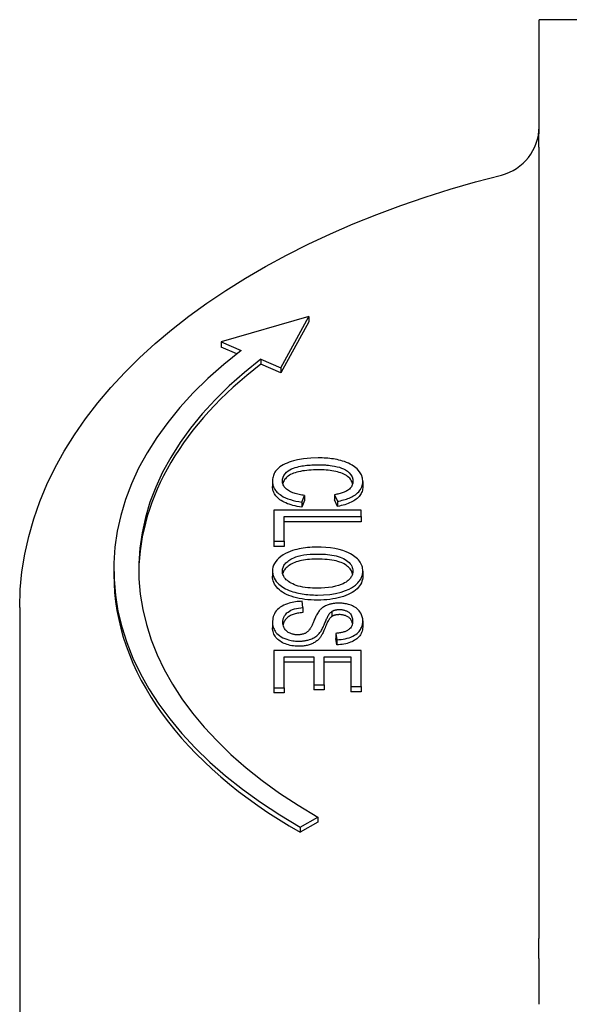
# Model space of a CAD drawing. Header units: millimetres. Extents: x 223 to 519, y 84 to 487.
# Tile 9 of 11: x 455 to 477, y 325 to 364. Entities that reach past the tile are written whole.
import ezdxf

# ---------------------------------------------------------------- set-up
doc = ezdxf.new("R2010")
doc.units = ezdxf.units.MM
doc.layers.add('Detail', color=2, linetype='Continuous')

msp = doc.modelspace()

# ---------------------------------------------------------------- linework, layer by layer
at = {"layer": 'Detail'}
for p, q in [((475.81, 363.315), (475.81, 364.191)), ((498.31, 364.191), (475.81, 364.191)), ((475.81, 359.842), (475.81, 363.315)), ((475.81, 328.018), (475.81, 358.609)), ((466.581, 352.282), (463.059, 351.262)), ((465.459, 350.23), (466.581, 352.282)), ((466.581, 352.077), (465.459, 350.025)), ((466.581, 352.282), (466.581, 352.077)), ((463.059, 351.262), (463.859, 350.918)), ((463.059, 351.262), (463.059, 351.057)), ((463.689, 350.786), (463.059, 351.057)), ((464.659, 350.574), (465.459, 350.23)), ((464.659, 350.574), (464.659, 350.369)), ((465.459, 350.025), (464.659, 350.369)), ((465.459, 350.23), (465.459, 350.025)), ((465.122, 345.669), (465.122, 345.464)), ((468.742, 345.664), (468.742, 345.459)), ((466.293, 344.838), (466.411, 345.104)), ((466.411, 344.899), (466.293, 344.633)), ((466.293, 344.838), (466.293, 344.633)), ((466.411, 345.104), (466.411, 344.899)), ((467.614, 345.133), (467.723, 344.872)), ((467.614, 345.133), (467.614, 344.929)), ((467.723, 344.667), (467.614, 344.929)), ((467.723, 344.872), (467.723, 344.667)), ((465.181, 344.521), (465.181, 343.267)), ((468.681, 344.521), (465.181, 344.521)), ((468.681, 344.255), (468.681, 344.521)), ((465.594, 343.267), (465.594, 344.255)), ((465.594, 344.255), (468.681, 344.255)), ((468.681, 344.05), (465.594, 344.05)), ((468.681, 344.255), (468.681, 344.05)), ((465.181, 343.267), (465.594, 343.267)), ((465.181, 343.267), (465.181, 343.062)), ((465.594, 343.267), (465.594, 343.062)), ((465.594, 343.062), (465.181, 343.062)), ((458.759, 342.142), (458.759, 341.937)), ((465.122, 342.07), (465.122, 341.865)), ((468.742, 342.07), (468.742, 341.865)), ((454.985, 340.611), (454.985, 321.197)), ((466.344, 340.609), (466.307, 340.86)), ((466.344, 340.609), (466.344, 340.404)), ((467.497, 340.451), (467.497, 340.246)), ((465.122, 340.003), (465.122, 339.798)), ((468.742, 340.076), (468.742, 339.871)), ((467.662, 339.574), (467.697, 339.32)), ((467.662, 339.574), (467.662, 339.37)), ((467.697, 339.116), (467.662, 339.37)), ((467.697, 339.32), (467.697, 339.116)), ((465.181, 338.892), (465.181, 337.392)), ((468.681, 338.892), (465.181, 338.892)), ((465.594, 337.392), (465.594, 338.626)), ((465.594, 338.626), (466.784, 338.626)), ((466.784, 338.626), (466.784, 337.513)), ((467.198, 338.626), (468.267, 338.626)), ((467.198, 337.513), (467.198, 338.626)), ((468.267, 338.626), (468.267, 337.438)), ((468.681, 337.438), (468.681, 338.892)), ((466.784, 338.421), (465.594, 338.421)), ((468.267, 338.421), (467.198, 338.421)), ((465.181, 337.392), (465.181, 337.188)), ((465.181, 337.392), (465.594, 337.392)), ((465.594, 337.392), (465.594, 337.188)), ((466.784, 337.513), (466.784, 337.309)), ((466.784, 337.513), (467.198, 337.513)), ((467.198, 337.513), (467.198, 337.309)), ((468.267, 337.438), (468.681, 337.438)), ((468.267, 337.438), (468.267, 337.234)), ((468.681, 337.438), (468.681, 337.234)), ((465.594, 337.188), (465.181, 337.188)), ((467.198, 337.309), (466.784, 337.309)), ((468.681, 337.234), (468.267, 337.234)), ((466.227, 331.8), (466.935, 332.205)), ((466.935, 332.205), (466.935, 332.001)), ((466.935, 332.001), (466.227, 331.595)), ((466.227, 331.8), (466.227, 331.595)), ((475.81, 324.692), (475.81, 326.2))]:
    msp.add_line(p, q, dxfattribs=at)
at = {"layer": 'Detail', "flags": 128}
for points in [[(475.806, 359.083), (475.805, 359.118), (475.805, 359.152), (475.804, 359.185), (475.804, 359.218), (475.804, 359.249), (475.804, 359.28), (475.803, 359.311), (475.803, 359.342), (475.804, 359.374), (475.804, 359.407), (475.804, 359.44), (475.805, 359.475), (475.805, 359.508), (475.806, 359.541), (475.806, 359.573), (475.807, 359.605), (475.808, 359.636), (475.808, 359.666), (475.809, 359.696), (475.809, 359.726), (475.81, 359.755), (475.81, 359.784), (475.81, 359.813), (475.81, 359.842)], [(475.812, 358.608), (475.812, 358.628), (475.812, 358.648), (475.812, 358.668), (475.812, 358.688), (475.812, 358.708), (475.812, 358.727), (475.812, 358.747), (475.812, 358.767), (475.812, 358.787), (475.812, 358.807), (475.811, 358.826), (475.811, 358.846), (475.811, 358.866), (475.811, 358.886), (475.811, 358.905), (475.81, 358.925), (475.81, 358.945), (475.81, 358.964), (475.81, 358.984), (475.809, 359.004), (475.809, 359.023), (475.809, 359.043), (475.808, 359.062), (475.808, 359.082)], [(454.985, 340.611), (455.008, 341.328), (455.076, 342.043), (455.189, 342.756), (455.346, 343.463), (455.547, 344.165), (455.791, 344.86), (456.077, 345.546), (456.405, 346.223), (456.774, 346.888), (457.183, 347.543), (457.63, 348.186), (458.115, 348.816), (458.637, 349.433), (459.196, 350.035), (459.789, 350.624), (460.417, 351.197), (461.078, 351.755), (461.771, 352.296), (462.495, 352.822), (463.25, 353.33), (464.034, 353.821), (464.847, 354.295), (465.687, 354.75), (466.554, 355.186), (467.446, 355.604), (468.361, 356.001), (469.3, 356.38), (470.261, 356.737), (471.242, 357.075), (472.243, 357.391), (473.262, 357.686), (474.298, 357.959)], [(466.958, 346.613), (466.656, 346.603), (466.361, 346.572), (466.121, 346.53), (465.966, 346.493), (465.874, 346.466), (465.786, 346.438), (465.703, 346.406), (465.623, 346.37), (465.548, 346.332), (465.478, 346.291), (465.416, 346.248), (465.363, 346.206), (465.317, 346.163), (465.278, 346.12), (465.245, 346.077), (465.217, 346.034), (465.193, 345.99), (465.172, 345.945), (465.156, 345.9), (465.143, 345.854), (465.134, 345.808), (465.127, 345.761), (465.123, 345.715), (465.122, 345.669)], [(468.742, 345.664), (468.728, 345.798), (468.685, 345.93), (468.611, 346.057), (468.513, 346.171), (468.411, 346.258), (468.318, 346.321), (468.241, 346.364), (468.165, 346.401), (468.087, 346.434), (468.009, 346.462), (467.931, 346.487), (467.856, 346.509), (467.782, 346.527), (467.71, 346.543), (467.638, 346.557), (467.564, 346.57), (467.49, 346.58), (467.415, 346.589), (467.34, 346.597), (467.264, 346.603), (467.188, 346.607), (467.111, 346.61), (467.035, 346.612), (466.958, 346.613)], [(465.52, 345.692), (465.526, 345.764), (465.547, 345.836), (465.581, 345.906), (465.628, 345.973), (465.687, 346.035), (465.751, 346.088), (465.818, 346.131), (465.888, 346.168), (465.96, 346.198), (466.033, 346.224), (466.105, 346.245), (466.174, 346.262), (466.238, 346.276), (466.302, 346.288), (466.365, 346.298), (466.43, 346.308), (466.495, 346.315), (466.561, 346.322), (466.627, 346.327), (466.694, 346.332), (466.76, 346.335), (466.827, 346.337), (466.894, 346.339), (466.96, 346.339)], [(466.96, 346.134), (466.861, 346.133), (466.764, 346.13), (466.67, 346.126), (466.58, 346.119), (466.492, 346.11), (466.406, 346.1), (466.324, 346.087), (466.245, 346.073), (466.168, 346.056), (466.096, 346.038), (466.028, 346.017), (465.964, 345.995), (465.904, 345.97), (465.849, 345.943), (465.798, 345.914), (465.751, 345.883), (465.709, 345.85), (465.671, 345.815), (465.638, 345.779), (465.608, 345.742), (465.583, 345.705), (465.562, 345.667), (465.545, 345.628), (465.533, 345.588)], [(466.96, 346.339), (467.001, 346.339), (467.043, 346.338), (467.084, 346.337), (467.125, 346.335), (467.165, 346.333), (467.206, 346.331), (467.247, 346.328), (467.288, 346.325), (467.328, 346.321), (467.371, 346.316), (467.434, 346.309), (467.516, 346.297), (467.61, 346.281), (467.708, 346.26), (467.803, 346.234), (467.892, 346.204), (467.975, 346.168), (468.052, 346.127), (468.127, 346.077), (468.2, 346.014), (468.265, 345.936), (468.311, 345.85), (468.337, 345.761), (468.345, 345.67)], [(468.334, 345.573), (468.32, 345.62), (468.302, 345.666), (468.278, 345.711), (468.25, 345.753), (468.216, 345.793), (468.177, 345.831), (468.134, 345.867), (468.086, 345.9), (468.035, 345.932), (467.98, 345.96), (467.922, 345.987), (467.861, 346.01), (467.796, 346.032), (467.727, 346.051), (467.655, 346.067), (467.58, 346.081), (467.505, 346.094), (467.429, 346.104), (467.352, 346.114), (467.275, 346.121), (467.197, 346.127), (467.119, 346.131), (467.04, 346.133), (466.96, 346.134)], [(465.122, 345.669), (465.123, 345.632), (465.127, 345.595), (465.132, 345.558), (465.14, 345.521), (465.151, 345.485), (465.164, 345.449), (465.18, 345.413), (465.198, 345.378), (465.22, 345.343), (465.244, 345.309), (465.271, 345.276), (465.3, 345.243), (465.333, 345.211), (465.373, 345.176), (465.423, 345.138), (465.483, 345.098), (465.555, 345.056), (465.641, 345.014), (465.739, 344.974), (465.842, 344.938), (465.95, 344.907), (466.062, 344.88), (466.177, 344.857), (466.293, 344.838)], [(466.411, 345.104), (466.355, 345.112), (466.3, 345.12), (466.245, 345.13), (466.19, 345.141), (466.137, 345.153), (466.085, 345.166), (466.034, 345.181), (465.984, 345.197), (465.936, 345.214), (465.89, 345.233), (465.846, 345.254), (465.804, 345.276), (465.764, 345.3), (465.726, 345.327), (465.689, 345.356), (465.654, 345.387), (465.622, 345.421), (465.594, 345.457), (465.57, 345.495), (465.551, 345.533), (465.537, 345.572), (465.527, 345.612), (465.522, 345.652), (465.52, 345.692)], [(468.345, 345.67), (468.343, 345.634), (468.339, 345.598), (468.331, 345.563), (468.32, 345.527), (468.305, 345.493), (468.285, 345.458), (468.262, 345.425), (468.234, 345.393), (468.203, 345.363), (468.17, 345.336), (468.135, 345.311), (468.099, 345.289), (468.062, 345.27), (468.026, 345.253), (467.989, 345.237), (467.951, 345.222), (467.912, 345.208), (467.871, 345.195), (467.83, 345.183), (467.787, 345.171), (467.744, 345.161), (467.701, 345.151), (467.658, 345.142), (467.614, 345.133)], [(467.723, 344.872), (467.787, 344.883), (467.849, 344.896), (467.911, 344.91), (467.971, 344.925), (468.03, 344.942), (468.088, 344.961), (468.144, 344.981), (468.199, 345.002), (468.251, 345.025), (468.301, 345.049), (468.349, 345.075), (468.396, 345.104), (468.443, 345.135), (468.49, 345.17), (468.534, 345.208), (468.577, 345.25), (468.616, 345.296), (468.652, 345.346), (468.681, 345.398), (468.704, 345.45), (468.721, 345.503), (468.733, 345.556), (468.74, 345.61), (468.742, 345.664)], [(466.293, 344.633), (466.2, 344.648), (466.111, 344.665), (466.025, 344.684), (465.943, 344.704), (465.865, 344.726), (465.79, 344.75), (465.719, 344.776), (465.653, 344.804), (465.589, 344.834), (465.53, 344.865), (465.474, 344.899), (465.422, 344.934), (465.374, 344.971), (465.331, 345.009), (465.291, 345.048), (465.256, 345.089), (465.224, 345.131), (465.197, 345.175), (465.174, 345.22), (465.156, 345.266), (465.141, 345.313), (465.131, 345.362), (465.124, 345.412), (465.122, 345.464)], [(468.742, 345.459), (468.74, 345.41), (468.735, 345.362), (468.726, 345.315), (468.713, 345.269), (468.696, 345.225), (468.675, 345.182), (468.651, 345.141), (468.623, 345.1), (468.592, 345.062), (468.556, 345.024), (468.517, 344.988), (468.474, 344.953), (468.428, 344.92), (468.379, 344.888), (468.327, 344.858), (468.272, 344.83), (468.214, 344.804), (468.152, 344.779), (468.088, 344.756), (468.021, 344.735), (467.951, 344.715), (467.878, 344.697), (467.802, 344.681), (467.723, 344.667)], [(466.886, 343.031), (466.796, 343.03), (466.707, 343.027), (466.618, 343.021), (466.53, 343.013), (466.442, 343.003), (466.355, 342.991), (466.27, 342.976), (466.186, 342.959), (466.103, 342.94), (466.019, 342.918), (465.93, 342.892), (465.836, 342.859), (465.739, 342.82), (465.642, 342.773), (465.545, 342.718), (465.456, 342.658), (465.377, 342.593), (465.308, 342.524), (465.249, 342.452), (465.202, 342.378), (465.166, 342.303), (465.141, 342.226), (465.127, 342.149), (465.122, 342.07)], [(468.742, 342.07), (468.74, 342.122), (468.735, 342.173), (468.725, 342.224), (468.711, 342.275), (468.692, 342.326), (468.668, 342.375), (468.64, 342.424), (468.607, 342.472), (468.569, 342.519), (468.526, 342.563), (468.479, 342.607), (468.428, 342.648), (468.373, 342.688), (468.314, 342.726), (468.25, 342.762), (468.171, 342.803), (468.07, 342.847), (467.945, 342.892), (467.795, 342.934), (467.622, 342.972), (467.442, 342.999), (467.258, 343.017), (467.072, 343.028), (466.886, 343.031)], [(465.52, 342.072), (465.521, 342.11), (465.526, 342.147), (465.534, 342.185), (465.546, 342.222), (465.561, 342.259), (465.58, 342.296), (465.603, 342.331), (465.63, 342.366), (465.66, 342.399), (465.693, 342.431), (465.73, 342.462), (465.77, 342.492), (465.812, 342.521), (465.858, 342.548), (465.911, 342.576), (465.975, 342.606), (466.054, 342.637), (466.148, 342.668), (466.258, 342.696), (466.378, 342.72), (466.501, 342.737), (466.627, 342.748), (466.753, 342.755), (466.88, 342.757)], [(466.88, 342.552), (466.786, 342.551), (466.694, 342.548), (466.606, 342.542), (466.521, 342.534), (466.439, 342.524), (466.36, 342.512), (466.284, 342.497), (466.211, 342.48), (466.141, 342.461), (466.075, 342.44), (466.011, 342.416), (465.951, 342.39), (465.893, 342.362), (465.839, 342.332), (465.79, 342.301), (465.744, 342.269), (465.703, 342.235), (465.666, 342.201), (465.633, 342.165), (465.604, 342.128), (465.58, 342.09), (465.559, 342.051), (465.543, 342.01), (465.531, 341.969)], [(466.88, 342.757), (466.97, 342.756), (467.06, 342.754), (467.151, 342.75), (467.241, 342.745), (467.33, 342.737), (467.418, 342.727), (467.505, 342.715), (467.591, 342.7), (467.675, 342.681), (467.756, 342.66), (467.833, 342.634), (467.906, 342.606), (467.974, 342.573), (468.036, 342.536), (468.094, 342.496), (468.146, 342.454), (468.194, 342.41), (468.235, 342.364), (468.27, 342.317), (468.297, 342.269), (468.318, 342.22), (468.333, 342.17), (468.342, 342.12), (468.345, 342.068)], [(468.333, 341.967), (468.321, 342.007), (468.306, 342.046), (468.287, 342.084), (468.264, 342.121), (468.237, 342.157), (468.206, 342.193), (468.171, 342.227), (468.133, 342.261), (468.091, 342.294), (468.045, 342.325), (467.995, 342.356), (467.94, 342.385), (467.88, 342.412), (467.815, 342.436), (467.744, 342.458), (467.669, 342.478), (467.588, 342.495), (467.503, 342.51), (467.412, 342.523), (467.316, 342.534), (467.215, 342.542), (467.108, 342.548), (466.997, 342.551), (466.88, 342.552)], [(465.122, 342.07), (465.139, 341.93), (465.189, 341.792), (465.273, 341.659), (465.377, 341.546), (465.481, 341.461), (465.57, 341.403), (465.642, 341.363), (465.716, 341.328), (465.791, 341.296), (465.867, 341.268), (465.943, 341.243), (466.018, 341.221), (466.092, 341.202), (466.165, 341.185), (466.238, 341.171), (466.313, 341.158), (466.387, 341.146), (466.463, 341.136), (466.539, 341.128), (466.615, 341.122), (466.692, 341.117), (466.77, 341.113), (466.847, 341.111), (466.926, 341.111)], [(466.931, 341.385), (466.831, 341.386), (466.732, 341.389), (466.632, 341.395), (466.533, 341.404), (466.435, 341.416), (466.339, 341.431), (466.246, 341.451), (466.156, 341.473), (466.075, 341.498), (466, 341.526), (465.933, 341.555), (465.872, 341.586), (465.816, 341.619), (465.764, 341.653), (465.717, 341.689), (465.675, 341.726), (465.638, 341.766), (465.605, 341.807), (465.578, 341.849), (465.556, 341.893), (465.54, 341.937), (465.529, 341.981), (465.522, 342.026), (465.52, 342.072)], [(466.926, 341.111), (467.171, 341.117), (467.414, 341.139), (467.651, 341.176), (467.874, 341.23), (468.055, 341.291), (468.193, 341.351), (468.294, 341.405), (468.376, 341.458), (468.445, 341.51), (468.502, 341.56), (468.549, 341.607), (468.586, 341.65), (468.614, 341.686), (468.637, 341.72), (468.658, 341.754), (468.676, 341.788), (468.692, 341.822), (468.706, 341.857), (468.717, 341.892), (468.726, 341.927), (468.733, 341.962), (468.738, 341.998), (468.741, 342.034), (468.742, 342.07)], [(468.345, 342.068), (468.344, 342.037), (468.34, 342.006), (468.335, 341.974), (468.326, 341.943), (468.316, 341.912), (468.302, 341.882), (468.287, 341.852), (468.268, 341.822), (468.247, 341.793), (468.223, 341.764), (468.194, 341.732), (468.159, 341.699), (468.118, 341.666), (468.07, 341.632), (468.015, 341.599), (467.95, 341.565), (467.869, 341.529), (467.77, 341.494), (467.65, 341.46), (467.512, 341.431), (467.37, 341.41), (467.225, 341.395), (467.078, 341.387), (466.931, 341.385)], [(466.926, 340.906), (466.795, 340.908), (466.667, 340.914), (466.543, 340.923), (466.422, 340.937), (466.305, 340.954), (466.192, 340.975), (466.081, 341), (465.975, 341.029), (465.873, 341.061), (465.777, 341.097), (465.688, 341.136), (465.605, 341.178), (465.529, 341.223), (465.459, 341.272), (465.396, 341.324), (465.338, 341.379), (465.288, 341.436), (465.244, 341.494), (465.207, 341.553), (465.176, 341.614), (465.153, 341.675), (465.136, 341.737), (465.126, 341.801), (465.122, 341.865)], [(468.742, 341.865), (468.739, 341.796), (468.728, 341.729), (468.71, 341.664), (468.684, 341.6), (468.652, 341.539), (468.612, 341.478), (468.565, 341.42), (468.51, 341.363), (468.449, 341.309), (468.383, 341.258), (468.311, 341.211), (468.233, 341.167), (468.149, 341.126), (468.06, 341.088), (467.965, 341.054), (467.865, 341.023), (467.76, 340.995), (467.651, 340.972), (467.539, 340.952), (467.423, 340.935), (467.304, 340.922), (467.181, 340.913), (467.055, 340.908), (466.926, 340.906)], [(466.307, 340.86), (466.239, 340.858), (466.172, 340.853), (466.105, 340.847), (466.038, 340.839), (465.973, 340.829), (465.909, 340.816), (465.847, 340.802), (465.785, 340.785), (465.718, 340.764), (465.648, 340.737), (465.576, 340.706), (465.504, 340.668), (465.434, 340.624), (465.373, 340.577), (465.319, 340.527), (465.272, 340.475), (465.233, 340.42), (465.2, 340.363), (465.174, 340.304), (465.154, 340.244), (465.139, 340.184), (465.13, 340.123), (465.124, 340.063), (465.122, 340.003)], [(465.536, 340.015), (465.536, 340.039), (465.538, 340.063), (465.54, 340.087), (465.544, 340.11), (465.549, 340.134), (465.555, 340.157), (465.563, 340.181), (465.571, 340.204), (465.581, 340.227), (465.593, 340.25), (465.605, 340.272), (465.62, 340.295), (465.638, 340.321), (465.664, 340.354), (465.699, 340.391), (465.744, 340.43), (465.799, 340.469), (465.86, 340.503), (465.928, 340.531), (466.003, 340.555), (466.085, 340.575), (466.17, 340.59), (466.257, 340.601), (466.344, 340.609)], [(467.016, 340.5), (466.992, 340.472), (466.969, 340.441), (466.946, 340.408), (466.924, 340.372), (466.903, 340.335), (466.883, 340.296), (466.863, 340.257), (466.844, 340.217), (466.826, 340.178), (466.809, 340.139), (466.793, 340.101), (466.777, 340.065), (466.762, 340.031), (466.748, 339.998), (466.734, 339.967), (466.72, 339.936), (466.707, 339.907), (466.694, 339.879), (466.681, 339.853), (466.668, 339.828), (466.656, 339.806), (466.645, 339.785), (466.634, 339.767), (466.624, 339.752)], [(467.777, 340.785), (467.744, 340.784), (467.711, 340.783), (467.679, 340.782), (467.646, 340.779), (467.614, 340.776), (467.582, 340.772), (467.551, 340.768), (467.52, 340.762), (467.488, 340.756), (467.456, 340.749), (467.423, 340.74), (467.389, 340.73), (467.354, 340.719), (467.318, 340.705), (467.282, 340.69), (467.246, 340.673), (467.211, 340.655), (467.178, 340.635), (467.146, 340.614), (467.117, 340.593), (467.089, 340.571), (467.063, 340.548), (467.039, 340.524), (467.016, 340.5)], [(467.497, 340.451), (467.507, 340.457), (467.517, 340.463), (467.528, 340.469), (467.539, 340.475), (467.55, 340.48), (467.562, 340.485), (467.574, 340.49), (467.586, 340.495), (467.598, 340.499), (467.611, 340.503), (467.624, 340.507), (467.638, 340.51), (467.651, 340.513), (467.665, 340.516), (467.679, 340.519), (467.693, 340.521), (467.707, 340.523), (467.721, 340.525), (467.736, 340.526), (467.75, 340.527), (467.765, 340.528), (467.779, 340.529), (467.794, 340.529), (467.809, 340.529)], [(468.742, 340.076), (468.737, 340.159), (468.721, 340.242), (468.693, 340.321), (468.659, 340.389), (468.625, 340.442), (468.593, 340.483), (468.559, 340.521), (468.52, 340.557), (468.476, 340.591), (468.428, 340.623), (468.376, 340.652), (468.323, 340.678), (468.27, 340.699), (468.219, 340.717), (468.17, 340.732), (468.125, 340.744), (468.083, 340.754), (468.041, 340.762), (467.998, 340.769), (467.954, 340.775), (467.911, 340.779), (467.866, 340.782), (467.822, 340.784), (467.777, 340.785)], [(467.809, 340.529), (467.839, 340.529), (467.869, 340.527), (467.9, 340.524), (467.929, 340.52), (467.958, 340.514), (467.986, 340.508), (468.014, 340.5), (468.04, 340.491), (468.065, 340.482), (468.089, 340.471), (468.112, 340.46), (468.134, 340.447), (468.155, 340.435), (468.176, 340.421), (468.198, 340.404), (468.222, 340.382), (468.247, 340.354), (468.271, 340.321), (468.293, 340.281), (468.309, 340.239), (468.321, 340.195), (468.329, 340.152), (468.333, 340.108), (468.334, 340.066)], [(466.344, 340.404), (466.286, 340.399), (466.23, 340.393), (466.177, 340.386), (466.126, 340.378), (466.078, 340.369), (466.032, 340.358), (465.988, 340.346), (465.947, 340.333), (465.909, 340.319), (465.872, 340.304), (465.837, 340.286), (465.803, 340.267), (465.771, 340.246), (465.741, 340.223), (465.712, 340.198), (465.685, 340.172), (465.66, 340.143), (465.636, 340.113), (465.614, 340.082), (465.595, 340.05), (465.579, 340.017), (465.565, 339.983), (465.554, 339.948), (465.546, 339.912)], [(467.024, 339.602), (467.046, 339.632), (467.068, 339.665), (467.089, 339.701), (467.11, 339.74), (467.131, 339.781), (467.151, 339.823), (467.17, 339.866), (467.189, 339.909), (467.208, 339.953), (467.226, 339.995), (467.243, 340.037), (467.26, 340.077), (467.276, 340.115), (467.291, 340.15), (467.307, 340.184), (467.323, 340.219), (467.341, 340.253), (467.36, 340.287), (467.38, 340.32), (467.4, 340.351), (467.422, 340.379), (467.444, 340.405), (467.469, 340.43), (467.497, 340.451)], [(467.497, 340.246), (467.476, 340.232), (467.456, 340.213), (467.436, 340.192), (467.416, 340.167), (467.395, 340.138), (467.374, 340.107), (467.354, 340.071), (467.333, 340.032), (467.312, 339.99), (467.291, 339.945), (467.27, 339.896), (467.248, 339.843), (467.227, 339.79), (467.207, 339.74), (467.186, 339.693), (467.167, 339.649), (467.147, 339.608), (467.128, 339.569), (467.11, 339.533), (467.092, 339.5), (467.074, 339.47), (467.057, 339.443), (467.041, 339.419), (467.024, 339.397)], [(467.809, 340.324), (467.793, 340.324), (467.778, 340.324), (467.762, 340.323), (467.747, 340.322), (467.733, 340.321), (467.718, 340.32), (467.704, 340.318), (467.69, 340.316), (467.676, 340.313), (467.662, 340.311), (467.649, 340.308), (467.636, 340.305), (467.623, 340.301), (467.61, 340.298), (467.598, 340.294), (467.586, 340.29), (467.574, 340.285), (467.562, 340.28), (467.551, 340.275), (467.539, 340.27), (467.528, 340.265), (467.517, 340.259), (467.507, 340.253), (467.497, 340.246)], [(468.326, 339.967), (468.319, 339.997), (468.312, 340.026), (468.302, 340.054), (468.291, 340.08), (468.278, 340.105), (468.263, 340.128), (468.247, 340.15), (468.229, 340.17), (468.21, 340.189), (468.189, 340.207), (468.166, 340.223), (468.142, 340.238), (468.118, 340.252), (468.093, 340.264), (468.068, 340.276), (468.042, 340.286), (468.015, 340.295), (467.987, 340.303), (467.959, 340.309), (467.93, 340.315), (467.901, 340.319), (467.871, 340.322), (467.84, 340.324), (467.809, 340.324)], [(465.122, 340.003), (465.124, 339.958), (465.128, 339.914), (465.136, 339.87), (465.148, 339.826), (465.163, 339.782), (465.182, 339.739), (465.204, 339.697), (465.231, 339.655), (465.261, 339.614), (465.298, 339.572), (465.344, 339.527), (465.4, 339.482), (465.467, 339.437), (465.542, 339.396), (465.618, 339.362), (465.69, 339.336), (465.758, 339.315), (465.817, 339.3), (465.874, 339.288), (465.932, 339.278), (465.991, 339.271), (466.05, 339.265), (466.11, 339.262), (466.171, 339.261)], [(466.171, 339.056), (466.101, 339.057), (466.033, 339.062), (465.965, 339.069), (465.899, 339.079), (465.834, 339.092), (465.769, 339.108), (465.706, 339.126), (465.644, 339.148), (465.584, 339.172), (465.527, 339.199), (465.474, 339.228), (465.424, 339.26), (465.378, 339.294), (465.335, 339.331), (465.296, 339.37), (465.26, 339.412), (465.227, 339.455), (465.2, 339.5), (465.176, 339.547), (465.157, 339.594), (465.142, 339.643), (465.131, 339.694), (465.124, 339.745), (465.122, 339.798)], [(466.131, 339.516), (466.099, 339.517), (466.068, 339.518), (466.037, 339.521), (466.007, 339.525), (465.976, 339.53), (465.947, 339.536), (465.918, 339.543), (465.889, 339.552), (465.857, 339.562), (465.824, 339.575), (465.79, 339.592), (465.756, 339.611), (465.723, 339.633), (465.693, 339.657), (465.667, 339.682), (465.644, 339.707), (465.623, 339.734), (465.605, 339.762), (465.587, 339.793), (465.571, 339.828), (465.557, 339.868), (465.546, 339.912), (465.538, 339.961), (465.536, 340.015)], [(466.624, 339.752), (466.612, 339.734), (466.599, 339.716), (466.584, 339.698), (466.569, 339.68), (466.553, 339.663), (466.536, 339.647), (466.517, 339.63), (466.496, 339.615), (466.474, 339.6), (466.451, 339.586), (466.427, 339.574), (466.403, 339.564), (466.379, 339.555), (466.356, 339.547), (466.334, 339.541), (466.312, 339.535), (466.29, 339.531), (466.268, 339.527), (466.245, 339.523), (466.223, 339.521), (466.2, 339.519), (466.177, 339.517), (466.154, 339.516), (466.131, 339.516)], [(468.334, 340.066), (468.332, 340.017), (468.326, 339.968), (468.314, 339.92), (468.297, 339.872), (468.272, 339.826), (468.244, 339.786), (468.214, 339.754), (468.185, 339.729), (468.159, 339.71), (468.134, 339.694), (468.107, 339.679), (468.079, 339.665), (468.05, 339.652), (468.019, 339.64), (467.987, 339.629), (467.953, 339.619), (467.919, 339.61), (467.883, 339.602), (467.847, 339.595), (467.811, 339.589), (467.774, 339.584), (467.737, 339.58), (467.699, 339.577), (467.662, 339.574)], [(467.697, 339.32), (467.783, 339.324), (467.869, 339.331), (467.954, 339.342), (468.037, 339.358), (468.117, 339.377), (468.194, 339.4), (468.269, 339.427), (468.339, 339.459), (468.406, 339.495), (468.466, 339.534), (468.517, 339.574), (468.559, 339.614), (468.595, 339.654), (468.624, 339.692), (468.648, 339.729), (468.669, 339.766), (468.688, 339.804), (468.703, 339.842), (468.715, 339.881), (468.725, 339.92), (468.733, 339.959), (468.738, 339.998), (468.741, 340.037), (468.742, 340.076)], [(468.742, 339.871), (468.74, 339.816), (468.734, 339.763), (468.725, 339.711), (468.711, 339.661), (468.693, 339.613), (468.672, 339.566), (468.646, 339.521), (468.617, 339.477), (468.584, 339.436), (468.547, 339.397), (468.506, 339.36), (468.462, 339.326), (468.414, 339.295), (468.362, 339.265), (468.307, 339.239), (468.247, 339.214), (468.185, 339.192), (468.121, 339.173), (468.056, 339.157), (467.988, 339.143), (467.918, 339.132), (467.846, 339.124), (467.772, 339.118), (467.697, 339.116)], [(466.171, 339.261), (466.205, 339.261), (466.239, 339.262), (466.272, 339.264), (466.306, 339.266), (466.339, 339.269), (466.372, 339.272), (466.405, 339.277), (466.437, 339.282), (466.469, 339.288), (466.501, 339.295), (466.535, 339.302), (466.572, 339.312), (466.611, 339.324), (466.652, 339.338), (466.694, 339.355), (466.738, 339.375), (466.782, 339.398), (466.825, 339.424), (466.865, 339.451), (466.902, 339.479), (466.936, 339.508), (466.968, 339.539), (466.997, 339.57), (467.024, 339.602)], [(467.024, 339.397), (467, 339.369), (466.975, 339.342), (466.949, 339.316), (466.922, 339.291), (466.894, 339.268), (466.864, 339.245), (466.834, 339.225), (466.803, 339.205), (466.77, 339.187), (466.737, 339.17), (466.702, 339.154), (466.667, 339.139), (466.63, 339.126), (466.593, 339.114), (466.555, 339.103), (466.516, 339.093), (466.476, 339.084), (466.435, 339.077), (466.393, 339.07), (466.35, 339.065), (466.307, 339.061), (466.262, 339.058), (466.217, 339.056), (466.171, 339.056)], [(475.808, 327.327), (475.808, 327.356), (475.809, 327.384), (475.809, 327.413), (475.809, 327.442), (475.81, 327.471), (475.81, 327.499), (475.81, 327.528), (475.81, 327.557), (475.811, 327.586), (475.811, 327.614), (475.811, 327.643), (475.811, 327.672), (475.811, 327.701), (475.812, 327.729), (475.812, 327.758), (475.812, 327.787), (475.812, 327.816), (475.812, 327.845), (475.812, 327.873), (475.812, 327.902), (475.812, 327.931), (475.812, 327.96), (475.813, 327.989), (475.813, 328.018)], [(475.81, 326.2), (475.81, 326.241), (475.81, 326.283), (475.81, 326.325), (475.809, 326.368), (475.809, 326.41), (475.808, 326.454), (475.808, 326.497), (475.807, 326.542), (475.807, 326.587), (475.806, 326.633), (475.805, 326.68), (475.805, 326.729), (475.804, 326.778), (475.804, 326.828), (475.804, 326.88), (475.804, 326.93), (475.803, 326.979), (475.804, 327.028), (475.804, 327.076), (475.804, 327.125), (475.804, 327.174), (475.805, 327.224), (475.805, 327.275), (475.806, 327.328)]]:
    msp.add_lwpolyline(points, dxfattribs=at)
at = {"layer": 'Detail'}
msp.add_arc((473.81, 359.899), 2, 284.1135, 0, dxfattribs=at)
for centre, major_axis, start_param, end_param in [((484.259, 342.142), (-25.5, 0), 5.639684, 7.068584), ((484.259, 342.142), (-24.5, 0), 5.639684, 7.068584), ((484.259, 341.937), (-24.5, 0), 5.639684, 6.275899), ((484.259, 341.937), (-25.5, 0), 0, 0.785398)]:
    msp.add_ellipse(centre, major_axis=major_axis, ratio=0.573576, start_param=start_param, end_param=end_param, dxfattribs=at)

doc.saveas('drawing.dxf')
